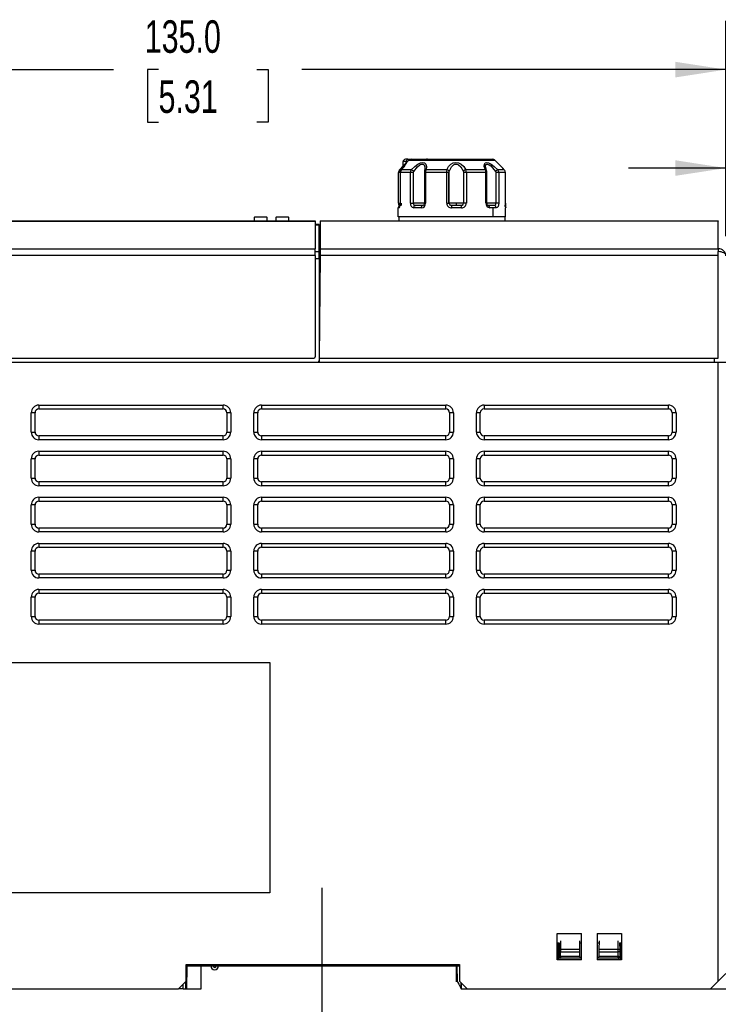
# Model space of a CAD drawing. Header units: millimetres. Extents: x 0 to 559, y 0 to 432.
# Tile 12 of 17: x 364 to 455, y 72 to 200. Entities that reach past the tile are written whole.
import ezdxf

# ---------------------------------------------------------------- set-up
doc = ezdxf.new("R2010")
doc.units = ezdxf.units.MM
doc.header["$LTSCALE"] = 2
doc.linetypes.add('CENTERX2', pattern=[20.32, 12.7, -2.54, 2.54, -2.54])
doc.layers.add('CENTER', color=40, linetype='CENTERX2')
doc.layers.add('DIMENSIONS', color=140, linetype='Continuous', lineweight=25)
doc.styles.add('SLDTEXTSTYLE0', font='TXT', dxfattribs={"width": 0.7})
doc.dimstyles.new('SLDDIMSTYLE0', dxfattribs={"dimtxt": 4.316016, "dimasz": 6.604, "dimexe": 0, "dimexo": 0.0625, "dimgap": 1.079004, "dimtad": 0, "dimtih": 1, "dimtoh": 1, "dimdec": 1, "dimrnd": 1e-09, "dimzin": 4, "dimdsep": 46, "dimtxsty": 'SLDTEXTSTYLE0', "dimsah": 1, "dimcen": 0.09, "dimadec": 0, "dimazin": 1, "dimtfac": 1, "dimtdec": 1, "dimtofl": 0, "dimtmove": 0, "dimatfit": 3, "dimfxl": 0, "dimfrac": 2, "dimtolj": 1, "dimtzin": 12, "dimarcsym": 0})
doc.dimstyles.new('SLDDIMSTYLE1', dxfattribs={"dimtxt": 4.316016, "dimasz": 6.604, "dimexe": 0, "dimexo": 0.0625, "dimgap": 1.079004, "dimtad": 0, "dimtih": 1, "dimtoh": 1, "dimdec": 1, "dimrnd": 1e-09, "dimzin": 12, "dimdsep": 46, "dimtxsty": 'SLDTEXTSTYLE0', "dimsah": 1, "dimcen": 0.09, "dimadec": 0, "dimazin": 3, "dimtfac": 1, "dimtdec": 1, "dimtofl": 0, "dimtmove": 0, "dimatfit": 3, "dimfxl": 0, "dimfrac": 2, "dimtolj": 1, "dimtzin": 12, "dimarcsym": 0})
doc.dimstyles.new('SLDDIMSTYLE2', dxfattribs={"dimtxt": 4.316016, "dimasz": 6.604, "dimexe": 0, "dimexo": 0.0625, "dimgap": 1.079004, "dimtad": 0, "dimtih": 1, "dimtoh": 1, "dimdec": 1, "dimrnd": 1e-09, "dimzin": 4, "dimdsep": 46, "dimtxsty": 'SLDTEXTSTYLE0', "dimsah": 1, "dimcen": 0.09, "dimadec": 0, "dimazin": 1, "dimtfac": 1, "dimtdec": 1, "dimtmove": 0, "dimatfit": 0, "dimfxl": 0, "dimfrac": 2, "dimtolj": 1, "dimtzin": 12, "dimarcsym": 0})

# ---------------------------------------------------------------- blocks, each defined once
blk = doc.blocks.new('_D_5')
at = {"layer": 'DIMENSIONS'}
for p, q in [((321.02, 172.25), (321.02, 199.76)), ((456.02, 175.27), (456.02, 199.76)), ((321.02, 193.41), (376.26, 193.41)), ((382.11, 193.41), (380.66, 193.41)), ((380.66, 193.41), (380.66, 186.55)), ((394.93, 193.41), (396.38, 193.41)), ((396.38, 193.41), (396.38, 186.55)), ((456.02, 193.41), (400.78, 193.41)), ((380.66, 186.55), (382.11, 186.55)), ((396.38, 186.55), (394.93, 186.55))]:
    blk.add_line(p, q, dxfattribs=at)
for points in [[(321.02, 193.41), (327.63, 192.39), (327.63, 194.43)], [(456.02, 193.41), (449.42, 194.43), (449.42, 192.39)]]:
    blk.add_solid(points, dxfattribs=at)
at = {"layer": 'DIMENSIONS', "char_height": 4.233, "attachment_point": 1, "style": 'SLDTEXTSTYLE0'}
for s, insert in [('135.0', (380.31, 199.83)), ('5.31', (382.11, 192.01))]:
    blk.add_mtext(s, dxfattribs=dict(at, insert=insert))
blk = doc.blocks.new('_D_6')
at = {"layer": 'DIMENSIONS'}
for p, q in [((320.92, 71.19), (320.92, 53.95)), ((320.92, 60.3), (349.91, 60.3)), ((355.76, 60.3), (354.31, 60.3)), ((354.31, 60.3), (354.31, 53.44)), ((368.58, 60.3), (370.03, 60.3)), ((370.03, 60.3), (370.03, 53.44)), ((403.42, 60.3), (374.43, 60.3)), ((403.42, 58.97), (403.42, 53.95)), ((354.31, 53.44), (355.76, 53.44)), ((370.03, 53.44), (368.58, 53.44))]:
    blk.add_line(p, q, dxfattribs=at)
for points in [[(320.92, 60.3), (327.52, 59.28), (327.52, 61.32)], [(403.42, 60.3), (396.82, 61.32), (396.82, 59.28)]]:
    blk.add_solid(points, dxfattribs=at)
at = {"layer": 'DIMENSIONS', "char_height": 4.233, "attachment_point": 1, "style": 'SLDTEXTSTYLE0'}
for s, insert in [('82.5', (355.76, 66.72)), ('3.25', (355.76, 58.9))]:
    blk.add_mtext(s, dxfattribs=dict(at, insert=insert))
blk = doc.blocks.new('_D_8')
at = {"layer": 'DIMENSIONS'}
for p, q in [((456.02, 171.72), (456.02, 186.94)), ((464.02, 152.83), (464.02, 186.94)), ((456.02, 180.59), (443.32, 180.59)), ((464.02, 180.59), (477.23, 180.59)), ((483.08, 180.59), (481.63, 180.59)), ((481.63, 180.59), (481.63, 173.73)), ((495.91, 180.59), (497.35, 180.59)), ((497.35, 180.59), (497.35, 173.73)), ((481.63, 173.73), (483.08, 173.73)), ((497.35, 173.73), (495.91, 173.73))]:
    blk.add_line(p, q, dxfattribs=at)
for points in [[(456.02, 180.59), (449.42, 181.61), (449.42, 179.58)], [(464.02, 180.59), (470.63, 179.58), (470.63, 181.61)]]:
    blk.add_solid(points, dxfattribs=at)
at = {"layer": 'DIMENSIONS', "char_height": 4.233, "attachment_point": 1, "style": 'SLDTEXTSTYLE0'}
for s, insert in [('8.0', (484.88, 187.01)), ('0.31', (483.08, 179.19))]:
    blk.add_mtext(s, dxfattribs=dict(at, insert=insert))

msp = doc.modelspace()

# ---------------------------------------------------------------- linework, layer by layer
for p, q in [((414.37, 181.43), (413.96, 181.43)), ((413.96, 180.85), (413.96, 181.43)), ((414.56, 181.73), (414.26, 181.73)), ((414.68, 181.58), (414.28, 181.19)), ((414.37, 181.28), (414.37, 181.43)), ((414.52, 181.43), (414.37, 181.43)), ((414.56, 181.73), (415.21, 181.73)), ((425.97, 181.58), (414.68, 181.58)), ((415.03, 181.73), (425.61, 181.73)), ((415.66, 181.73), (415.67, 181.73)), ((417.12, 181.73), (416.99, 181.73)), ((424.82, 180.28), (424.68, 180.74)), ((425.97, 181.58), (426.36, 181.19)), ((413.58, 180.02), (413.35, 180.02)), ((413.35, 176.03), (413.35, 180.02)), ((413.35, 180.02), (413.35, 180.02)), ((413.57, 180.02), (413.57, 176.03)), ((413.58, 180.02), (413.57, 180.02)), ((413.58, 180.02), (413.58, 176.03)), ((414.91, 180.02), (413.58, 180.02)), ((415.03, 180.37), (413.72, 180.37)), ((414.91, 176.03), (414.91, 180.02)), ((415.3, 180.02), (414.91, 180.02)), ((415.3, 176.03), (415.3, 180.02)), ((416.73, 180.02), (416.73, 176.03)), ((416.88, 180.02), (416.73, 180.02)), ((416.82, 180.54), (416.77, 180.26)), ((416.79, 180.53), (416.78, 180.44)), ((416.88, 180.02), (416.88, 176.03)), ((419.64, 180.02), (416.88, 180.02)), ((419.66, 180.37), (416.95, 180.37)), ((419.64, 176.03), (419.64, 180.02)), ((419.9, 180.02), (419.64, 180.02)), ((419.9, 180.02), (419.96, 180.02)), ((419.9, 176.03), (419.9, 180.02)), ((419.96, 176.03), (419.96, 180.02)), ((422.2, 180.02), (421.85, 180.02)), ((421.85, 180.02), (421.85, 176.03)), ((424.68, 180.37), (422.15, 180.37)), ((422.2, 180.02), (422.2, 176.03)), ((424.76, 180.02), (422.2, 180.02)), ((424.76, 176.03), (424.76, 180.02)), ((424.8, 180.02), (424.76, 180.02)), ((424.8, 176.03), (424.8, 180.02)), ((424.8, 180.02), (424.87, 180.02)), ((424.87, 176.03), (424.87, 180.02)), ((426.05, 180.02), (426.05, 176.03)), ((426.42, 180.02), (426.05, 180.02)), ((427.14, 180.37), (426.29, 180.37)), ((426.42, 180.02), (426.42, 176.03)), ((427.29, 180.02), (426.42, 180.02)), ((427.29, 176.03), (427.29, 180.02)), ((413.57, 176.03), (413.58, 176)), ((413.58, 176.03), (413.57, 176.03)), ((416.73, 176.03), (415.3, 176.03)), ((415.48, 175.7), (415.45, 175.75)), ((415.48, 175.7), (415.56, 175.73)), ((416.51, 175.73), (415.56, 175.73)), ((419.64, 176.03), (419.9, 176.03)), ((420.93, 176.03), (419.96, 176.03)), ((420.29, 175.71), (420.16, 175.75)), ((420.29, 175.7), (420.29, 175.73)), ((421.52, 175.73), (420.29, 175.73)), ((420.93, 175.73), (420.93, 176.03)), ((421.85, 176.03), (420.93, 176.03)), ((421.54, 175.7), (421.52, 175.73)), ((421.65, 175.75), (421.53, 175.71)), ((426.05, 176.03), (424.87, 176.03)), ((425.11, 175.7), (425.03, 175.73)), ((425.83, 175.73), (425.03, 175.73)), ((425.83, 175.73), (425.49, 175.73)), ((425.92, 175.7), (425.83, 175.73)), ((425.92, 175.72), (425.92, 175.7)), ((413.43, 175.43), (413.32, 175.43)), ((413.32, 174.23), (413.32, 175.43)), ((416.34, 175.43), (415.35, 175.43)), ((421.57, 175.43), (420.29, 175.43)), ((425.68, 175.43), (425.25, 175.43)), ((425.68, 174.23), (425.68, 175.43)), ((426.08, 175.43), (425.68, 175.43)), ((427.32, 174.23), (427.32, 175.43)), ((329.4, 173.73), (402.52, 173.73)), ((329.4, 173.69), (402.52, 173.69)), ((394.62, 174.23), (396.22, 174.23)), ((394.62, 174.23), (394.62, 174.21)), ((396.22, 174.21), (394.62, 174.21)), ((394.62, 173.73), (394.62, 174.21)), ((396.22, 174.21), (396.22, 174.23)), ((396.22, 174.21), (396.22, 173.73)), ((397.42, 174.23), (399.02, 174.23)), ((397.42, 174.23), (397.42, 174.21)), ((399.02, 174.21), (397.42, 174.21)), ((397.42, 173.73), (397.42, 174.21)), ((399.02, 174.21), (399.02, 174.23)), ((399.02, 174.21), (399.02, 173.73)), ((402.52, 173.73), (402.52, 173.69)), ((402.52, 173.69), (402.52, 170.07)), ((403.02, 173.23), (402.52, 173.23)), ((402.52, 173.19), (403.02, 173.19)), ((403.02, 173.19), (403.02, 173.23)), ((403.02, 169.71), (403.02, 173.19)), ((403.18, 173.73), (455.02, 173.73)), ((403.18, 173.73), (403.18, 173.69)), ((455.02, 173.69), (403.18, 173.69)), ((425.68, 174.23), (413.32, 174.23)), ((413.42, 174.23), (413.42, 173.73)), ((427.32, 174.23), (425.68, 174.23)), ((427.22, 174.23), (427.22, 173.73)), ((455.02, 173.73), (455.02, 173.72)), ((455.02, 173.72), (455.02, 173.69)), ((455.02, 170.07), (455.02, 173.69)), ((332.14, 170.07), (402.52, 170.07)), ((402.52, 169.19), (402.52, 170.07)), ((402.52, 169.71), (403.02, 169.71)), ((403.15, 170.25), (403.02, 170.25)), ((403.02, 168.81), (403.02, 169.71)), ((403.15, 170.07), (455.02, 170.07)), ((455.02, 170.07), (455.02, 169.71)), ((455.02, 169.19), (455.02, 169.71)), ((402.52, 169.19), (332.14, 169.19)), ((402.52, 169.19), (402.52, 156.03)), ((402.52, 168.81), (403.02, 168.81)), ((403.02, 168.81), (403.02, 155.53)), ((403.14, 168.7), (403.02, 168.7)), ((403.14, 169.19), (403.03, 155.83)), ((455.02, 169.19), (403.14, 169.19)), ((455.02, 155.83), (455.02, 169.19)), ((403.02, 166.23), (403.12, 166.23)), ((403.02, 160.53), (403.07, 160.53)), ((403.02, 160.33), (403.07, 160.33)), ((403.05, 158.13), (403.02, 158.13)), ((403.04, 157.93), (403.02, 157.93)), ((332.02, 155.33), (455.02, 155.33)), ((362.52, 155.83), (402.32, 155.83)), ((403.03, 155.83), (403.02, 155.33)), ((403.03, 155.83), (455.02, 155.83)), ((454.52, 155.33), (454.52, 155.83)), ((455.02, 74.73), (455.02, 155.33)), ((455.02, 155.33), (456.02, 155.33)), ((365.52, 146.23), (365.52, 148.73)), ((366.02, 148.73), (365.52, 148.73)), ((366.02, 146.23), (366.02, 148.73)), ((366.52, 149.73), (390.52, 149.73)), ((366.52, 149.73), (366.52, 149.23)), ((366.52, 149.23), (390.52, 149.23)), ((390.52, 149.23), (390.52, 149.73)), ((391.52, 148.73), (391.02, 148.73)), ((391.02, 148.73), (391.02, 146.23)), ((391.52, 148.73), (391.52, 146.23)), ((394.52, 146.23), (394.52, 148.73)), ((395.02, 148.73), (394.52, 148.73)), ((395.02, 146.23), (395.02, 148.73)), ((395.52, 149.73), (419.52, 149.73)), ((395.52, 149.73), (395.52, 149.23)), ((395.52, 149.23), (419.52, 149.23)), ((419.52, 149.23), (419.52, 149.73)), ((420.52, 148.73), (420.02, 148.73)), ((420.02, 148.73), (420.02, 146.23)), ((420.52, 148.73), (420.52, 146.23)), ((423.52, 146.23), (423.52, 148.73)), ((424.02, 148.73), (423.52, 148.73)), ((424.02, 146.23), (424.02, 148.73)), ((424.52, 149.73), (448.52, 149.73)), ((424.52, 149.73), (424.52, 149.23)), ((424.52, 149.23), (448.52, 149.23)), ((448.52, 149.23), (448.52, 149.73)), ((449.52, 148.73), (449.02, 148.73)), ((449.02, 148.73), (449.02, 146.23)), ((449.52, 148.73), (449.52, 146.23)), ((365.52, 146.23), (366.02, 146.23)), ((391.02, 146.23), (391.52, 146.23)), ((394.52, 146.23), (395.02, 146.23)), ((420.02, 146.23), (420.52, 146.23)), ((423.52, 146.23), (424.02, 146.23)), ((449.02, 146.23), (449.52, 146.23)), ((366.52, 145.73), (366.52, 145.23)), ((390.52, 145.73), (366.52, 145.73)), ((390.52, 145.23), (366.52, 145.23)), ((390.52, 145.23), (390.52, 145.73)), ((395.52, 145.73), (395.52, 145.23)), ((419.52, 145.73), (395.52, 145.73)), ((419.52, 145.23), (395.52, 145.23)), ((419.52, 145.23), (419.52, 145.73)), ((424.52, 145.73), (424.52, 145.23)), ((448.52, 145.73), (424.52, 145.73)), ((448.52, 145.23), (424.52, 145.23)), ((448.52, 145.23), (448.52, 145.73)), ((366.52, 143.73), (390.52, 143.73)), ((366.52, 143.73), (366.52, 143.23)), ((390.52, 143.23), (390.52, 143.73)), ((395.52, 143.73), (419.52, 143.73)), ((395.52, 143.73), (395.52, 143.23)), ((419.52, 143.23), (419.52, 143.73)), ((424.52, 143.73), (448.52, 143.73)), ((424.52, 143.73), (424.52, 143.23)), ((448.52, 143.23), (448.52, 143.73)), ((365.52, 140.23), (365.52, 142.73)), ((366.02, 142.73), (365.52, 142.73)), ((366.02, 140.23), (366.02, 142.73)), ((366.52, 143.23), (390.52, 143.23)), ((391.52, 142.73), (391.02, 142.73)), ((391.02, 142.73), (391.02, 140.23)), ((391.52, 142.73), (391.52, 140.23)), ((394.52, 140.23), (394.52, 142.73)), ((395.02, 142.73), (394.52, 142.73)), ((395.02, 140.23), (395.02, 142.73)), ((395.52, 143.23), (419.52, 143.23)), ((420.52, 142.73), (420.02, 142.73)), ((420.02, 142.73), (420.02, 140.23)), ((420.52, 142.73), (420.52, 140.23)), ((423.52, 140.23), (423.52, 142.73)), ((424.02, 142.73), (423.52, 142.73)), ((424.02, 140.23), (424.02, 142.73)), ((424.52, 143.23), (448.52, 143.23)), ((449.52, 142.73), (449.02, 142.73)), ((449.02, 142.73), (449.02, 140.23)), ((449.52, 142.73), (449.52, 140.23)), ((365.52, 140.23), (366.02, 140.23)), ((366.52, 139.73), (366.52, 139.23)), ((390.52, 139.73), (366.52, 139.73)), ((390.52, 139.23), (390.52, 139.73)), ((391.02, 140.23), (391.52, 140.23)), ((394.52, 140.23), (395.02, 140.23)), ((395.52, 139.73), (395.52, 139.23)), ((419.52, 139.73), (395.52, 139.73)), ((419.52, 139.23), (419.52, 139.73)), ((420.02, 140.23), (420.52, 140.23)), ((423.52, 140.23), (424.02, 140.23)), ((424.52, 139.73), (424.52, 139.23)), ((448.52, 139.73), (424.52, 139.73)), ((448.52, 139.23), (448.52, 139.73)), ((449.02, 140.23), (449.52, 140.23)), ((390.52, 139.23), (366.52, 139.23)), ((419.52, 139.23), (395.52, 139.23)), ((448.52, 139.23), (424.52, 139.23)), ((366.52, 137.73), (390.52, 137.73)), ((366.52, 137.73), (366.52, 137.23)), ((366.52, 137.23), (390.52, 137.23)), ((390.52, 137.23), (390.52, 137.73)), ((395.52, 137.73), (419.52, 137.73)), ((395.52, 137.73), (395.52, 137.23)), ((395.52, 137.23), (419.52, 137.23)), ((419.52, 137.23), (419.52, 137.73)), ((424.52, 137.73), (448.52, 137.73)), ((424.52, 137.73), (424.52, 137.23)), ((424.52, 137.23), (448.52, 137.23)), ((448.52, 137.23), (448.52, 137.73)), ((365.52, 134.23), (365.52, 136.73)), ((366.02, 136.73), (365.52, 136.73)), ((366.02, 134.23), (366.02, 136.73)), ((391.52, 136.73), (391.02, 136.73)), ((391.02, 136.73), (391.02, 134.23)), ((391.52, 136.73), (391.52, 134.23)), ((394.52, 134.23), (394.52, 136.73)), ((395.02, 136.73), (394.52, 136.73)), ((395.02, 134.23), (395.02, 136.73)), ((420.52, 136.73), (420.02, 136.73)), ((420.02, 136.73), (420.02, 134.23)), ((420.52, 136.73), (420.52, 134.23)), ((423.52, 134.23), (423.52, 136.73)), ((424.02, 136.73), (423.52, 136.73)), ((424.02, 134.23), (424.02, 136.73)), ((449.52, 136.73), (449.02, 136.73)), ((449.02, 136.73), (449.02, 134.23)), ((449.52, 136.73), (449.52, 134.23)), ((365.52, 134.23), (366.02, 134.23)), ((366.52, 133.73), (366.52, 133.23)), ((390.52, 133.73), (366.52, 133.73)), ((390.52, 133.23), (390.52, 133.73)), ((391.02, 134.23), (391.52, 134.23)), ((394.52, 134.23), (395.02, 134.23)), ((395.52, 133.73), (395.52, 133.23)), ((419.52, 133.73), (395.52, 133.73)), ((419.52, 133.23), (419.52, 133.73)), ((420.02, 134.23), (420.52, 134.23)), ((423.52, 134.23), (424.02, 134.23)), ((424.52, 133.73), (424.52, 133.23)), ((448.52, 133.73), (424.52, 133.73)), ((448.52, 133.23), (448.52, 133.73)), ((449.02, 134.23), (449.52, 134.23)), ((390.52, 133.23), (366.52, 133.23)), ((419.52, 133.23), (395.52, 133.23)), ((448.52, 133.23), (424.52, 133.23)), ((366.52, 131.73), (390.52, 131.73)), ((366.52, 131.73), (366.52, 131.23)), ((366.52, 131.23), (390.52, 131.23)), ((390.52, 131.23), (390.52, 131.73)), ((395.52, 131.73), (419.52, 131.73)), ((395.52, 131.73), (395.52, 131.23)), ((395.52, 131.23), (419.52, 131.23)), ((419.52, 131.23), (419.52, 131.73)), ((424.52, 131.73), (448.52, 131.73)), ((424.52, 131.73), (424.52, 131.23)), ((424.52, 131.23), (448.52, 131.23)), ((448.52, 131.23), (448.52, 131.73)), ((365.52, 128.23), (365.52, 130.73)), ((366.02, 130.73), (365.52, 130.73)), ((366.02, 128.23), (366.02, 130.73)), ((391.52, 130.73), (391.02, 130.73)), ((391.02, 130.73), (391.02, 128.23)), ((391.52, 130.73), (391.52, 128.23)), ((394.52, 128.23), (394.52, 130.73)), ((395.02, 130.73), (394.52, 130.73)), ((395.02, 128.23), (395.02, 130.73)), ((420.52, 130.73), (420.02, 130.73)), ((420.02, 130.73), (420.02, 128.23)), ((420.52, 130.73), (420.52, 128.23)), ((423.52, 128.23), (423.52, 130.73)), ((424.02, 130.73), (423.52, 130.73)), ((424.02, 128.23), (424.02, 130.73)), ((449.52, 130.73), (449.02, 130.73)), ((449.02, 130.73), (449.02, 128.23)), ((449.52, 130.73), (449.52, 128.23)), ((365.52, 128.23), (366.02, 128.23)), ((391.02, 128.23), (391.52, 128.23)), ((394.52, 128.23), (395.02, 128.23)), ((420.02, 128.23), (420.52, 128.23)), ((423.52, 128.23), (424.02, 128.23)), ((449.02, 128.23), (449.52, 128.23)), ((366.52, 127.73), (366.52, 127.23)), ((390.52, 127.73), (366.52, 127.73)), ((390.52, 127.23), (366.52, 127.23)), ((390.52, 127.23), (390.52, 127.73)), ((395.52, 127.73), (395.52, 127.23)), ((419.52, 127.73), (395.52, 127.73)), ((419.52, 127.23), (395.52, 127.23)), ((419.52, 127.23), (419.52, 127.73)), ((424.52, 127.73), (424.52, 127.23)), ((448.52, 127.73), (424.52, 127.73)), ((448.52, 127.23), (424.52, 127.23)), ((448.52, 127.23), (448.52, 127.73)), ((366.52, 125.73), (390.52, 125.73)), ((366.52, 125.73), (366.52, 125.23)), ((390.52, 125.23), (390.52, 125.73)), ((395.52, 125.73), (419.52, 125.73)), ((395.52, 125.73), (395.52, 125.23)), ((419.52, 125.23), (419.52, 125.73)), ((424.52, 125.73), (448.52, 125.73)), ((424.52, 125.73), (424.52, 125.23)), ((448.52, 125.23), (448.52, 125.73)), ((365.52, 122.23), (365.52, 124.73)), ((366.02, 124.73), (365.52, 124.73)), ((366.02, 122.23), (366.02, 124.73)), ((366.52, 125.23), (390.52, 125.23)), ((391.52, 124.73), (391.02, 124.73)), ((391.02, 124.73), (391.02, 122.23)), ((391.52, 124.73), (391.52, 122.23)), ((394.52, 122.23), (394.52, 124.73)), ((395.02, 124.73), (394.52, 124.73)), ((395.02, 122.23), (395.02, 124.73)), ((395.52, 125.23), (419.52, 125.23)), ((420.52, 124.73), (420.02, 124.73)), ((420.02, 124.73), (420.02, 122.23)), ((420.52, 124.73), (420.52, 122.23)), ((423.52, 122.23), (423.52, 124.73)), ((424.02, 124.73), (423.52, 124.73)), ((424.02, 122.23), (424.02, 124.73)), ((424.52, 125.23), (448.52, 125.23)), ((449.52, 124.73), (449.02, 124.73)), ((449.02, 124.73), (449.02, 122.23)), ((449.52, 124.73), (449.52, 122.23)), ((365.52, 122.23), (366.02, 122.23)), ((391.02, 122.23), (391.52, 122.23)), ((394.52, 122.23), (395.02, 122.23)), ((420.02, 122.23), (420.52, 122.23)), ((423.52, 122.23), (424.02, 122.23)), ((449.02, 122.23), (449.52, 122.23)), ((366.52, 121.73), (366.52, 121.23)), ((390.52, 121.73), (366.52, 121.73)), ((390.52, 121.23), (366.52, 121.23)), ((390.52, 121.23), (390.52, 121.73)), ((395.52, 121.73), (395.52, 121.23)), ((419.52, 121.73), (395.52, 121.73)), ((419.52, 121.23), (395.52, 121.23)), ((419.52, 121.23), (419.52, 121.73)), ((424.52, 121.73), (424.52, 121.23)), ((448.52, 121.73), (424.52, 121.73)), ((448.52, 121.23), (424.52, 121.23)), ((448.52, 121.23), (448.52, 121.73)), ((336.59, 116.23), (396.59, 116.23)), ((396.59, 116.23), (396.59, 86.23)), ((396.59, 86.23), (336.59, 86.23)), ((434.02, 80.93), (437.22, 80.93)), ((434.02, 77.53), (434.02, 80.93)), ((437.22, 77.53), (437.22, 80.93)), ((439.22, 80.93), (442.42, 80.93)), ((439.22, 80.93), (439.22, 77.53)), ((442.42, 80.93), (442.42, 77.53)), ((434.02, 79.73), (434.27, 79.73)), ((434.19, 78.56), (434.19, 79.73)), ((434.27, 79.73), (434.27, 78.77)), ((434.47, 80), (434.47, 78.91)), ((436.98, 78.91), (436.97, 80)), ((436.97, 79.73), (437.22, 79.73)), ((439.22, 79.73), (439.47, 79.73)), ((439.48, 80), (439.47, 78.91)), ((441.98, 78.91), (441.97, 80)), ((442.17, 79.73), (442.18, 78.77)), ((442.17, 79.73), (442.42, 79.73)), ((442.26, 78.56), (442.26, 79.73)), ((434.27, 78.77), (434.26, 78.55)), ((434.26, 78.55), (434.26, 77.93)), ((434.46, 78.55), (436.98, 78.55)), ((434.46, 77.93), (434.46, 78.55)), ((434.47, 78.91), (436.98, 78.91)), ((436.98, 77.93), (436.98, 78.55)), ((439.46, 78.55), (439.46, 77.93)), ((439.46, 78.55), (441.98, 78.55)), ((439.47, 78.91), (441.98, 78.91)), ((441.98, 77.93), (441.98, 78.55)), ((442.18, 78.77), (442.18, 78.55)), ((442.18, 78.55), (442.18, 77.93)), ((385.72, 76.93), (421.32, 76.93)), ((385.72, 74.73), (385.72, 76.93)), ((421.32, 76.93), (421.32, 74.73)), ((437.22, 77.53), (434.02, 77.53)), ((434.19, 77.84), (434.17, 77.93)), ((434.19, 77.53), (434.19, 77.84)), ((434.22, 77.73), (434.22, 77.6)), ((434.46, 77.73), (434.22, 77.73)), ((434.22, 77.53), (434.22, 77.6)), ((434.46, 77.93), (434.46, 77.93)), ((434.46, 77.93), (434.46, 77.79)), ((436.98, 77.93), (434.46, 77.93)), ((436.98, 77.93), (434.46, 77.93)), ((434.46, 77.79), (434.46, 77.73)), ((436.99, 77.73), (434.46, 77.73)), ((437.22, 77.73), (436.99, 77.73)), ((439.46, 77.73), (439.22, 77.73)), ((442.42, 77.53), (439.22, 77.53)), ((441.98, 77.93), (439.46, 77.93)), ((441.98, 77.93), (439.46, 77.93)), ((441.98, 77.73), (439.46, 77.73)), ((441.98, 77.79), (441.98, 77.93)), ((441.98, 77.93), (441.98, 77.93)), ((441.98, 77.73), (441.98, 77.79)), ((442.22, 77.73), (441.98, 77.73)), ((442.22, 77.73), (442.22, 77.6)), ((442.22, 77.6), (442.22, 77.53)), ((442.27, 77.93), (442.26, 77.84)), ((442.26, 77.84), (442.26, 77.53)), ((385.72, 76.73), (421.32, 76.73)), ((385.8, 73.73), (385.82, 76.73)), ((387.67, 73.73), (387.67, 76.73)), ((420.87, 76.73), (420.87, 74.67)), ((421.04, 74.69), (421.02, 76.73)), ((455.02, 74.73), (456.02, 75.73)), ((384.72, 73.73), (385.72, 74.73)), ((385.65, 73.73), (385.65, 74.66)), ((421.03, 74.73), (420.87, 74.73)), ((421.03, 74.73), (420.87, 74.73)), ((420.87, 74.67), (420.87, 74.66)), ((421.32, 74.73), (422.32, 73.73)), ((421.52, 73.74), (421.52, 74.53)), ((421.55, 73.73), (421.55, 74.5)), ((455.02, 74.73), (454.02, 73.73)), ((333.02, 73.73), (384.72, 73.73)), ((385.3, 73.73), (384.72, 73.73)), ((385.3, 73.73), (385.3, 74.3)), ((385.3, 73.73), (385.65, 73.73)), ((385.65, 73.73), (385.8, 73.73)), ((385.82, 73.73), (387.67, 73.73)), ((421.52, 73.73), (421.52, 73.74)), ((421.55, 73.73), (422.32, 73.73)), ((422.32, 73.73), (454.02, 73.73)), ((454.02, 73.73), (456.02, 73.73))]:
    msp.add_line(p, q)
at = {"flags": 128}
for points in [[(413.5, 180.37), (414.03, 180.93), (414.28, 181.19)], [(414.28, 181.19), (414.38, 181.28), (414.43, 181.31)], [(414.37, 181.43), (414.38, 181.49), (414.39, 181.54), (414.43, 181.64), (414.49, 181.7), (414.56, 181.73)], [(415.03, 180.37), (415.47, 180.8), (415.88, 181.09), (416.23, 181.26), (416.52, 181.31), (416.76, 181.26), (416.93, 181.09), (417.01, 180.8), (416.95, 180.37)], [(415.34, 180.16), (415.86, 180.77), (416.16, 181), (416.32, 181.08), (416.46, 181.1), (416.59, 181.08), (416.69, 181), (416.8, 180.77), (416.79, 180.53)], [(419.66, 180.37), (419.87, 180.8), (420.17, 181.09), (420.5, 181.26), (420.84, 181.31), (421.18, 181.26), (421.54, 181.09), (421.88, 180.8), (422.15, 180.37)], [(419.97, 180.16), (420.25, 180.77), (420.51, 181), (420.67, 181.08), (420.84, 181.1), (421.02, 181.08), (421.19, 181), (421.48, 180.77), (421.83, 180.16)], [(424.68, 180.37), (424.54, 180.8), (424.55, 181.09), (424.66, 181.26), (424.85, 181.31), (425.1, 181.26), (425.43, 181.09), (425.83, 180.8), (426.29, 180.37)], [(424.68, 180.74), (424.71, 180.93), (424.8, 181.07), (424.87, 181.1), (424.96, 181.1), (425.06, 181.07), (425.17, 181.01), (425.37, 180.87), (425.61, 180.64), (426.01, 180.16)], [(413.6, 180.19), (413.56, 180.24), (413.51, 180.32), (413.49, 180.35), (413.5, 180.37)], [(413.72, 180.37), (413.69, 180.35), (413.69, 180.34)], [(415.3, 180.02), (415.31, 180.1), (415.34, 180.16)], [(419.96, 180.02), (419.96, 180.1), (419.97, 180.16)], [(421.83, 180.16), (421.84, 180.09), (421.85, 180.02)], [(424.81, 180.29), (424.8, 180.32), (424.75, 180.35), (424.68, 180.37)], [(426.01, 180.16), (426.04, 180.09), (426.05, 180.02)], [(413.35, 176.03), (413.36, 175.93), (413.37, 175.84), (413.39, 175.78), (413.42, 175.75), (413.42, 175.75)], [(413.35, 176.03), (413.35, 176.03), (413.35, 176.03)], [(413.35, 176.03), (413.37, 176.03), (413.42, 176.03), (413.49, 176.03), (413.58, 176.03)], [(413.72, 175.75), (413.72, 175.74), (413.73, 175.73)], [(414.91, 176.03), (414.99, 176.03), (415.09, 176.03), (415.2, 176.03), (415.3, 176.03)], [(415.35, 175.43), (415.36, 175.54), (415.41, 175.64), (415.48, 175.7), (415.48, 175.7)], [(415.56, 175.73), (415.46, 175.74), (415.45, 175.75)], [(416.34, 175.43), (416.35, 175.54), (416.39, 175.64), (416.44, 175.7), (416.51, 175.73)], [(416.74, 176.03), (416.73, 175.96), (416.71, 175.89), (416.68, 175.82), (416.64, 175.77), (416.59, 175.73), (416.54, 175.71), (416.49, 175.7), (416.44, 175.71)], [(416.88, 176.03), (416.8, 176.03), (416.74, 176.03), (416.73, 176.03), (416.74, 176.03)], [(419.96, 176.03), (419.93, 176.03), (419.9, 176.03)], [(420.29, 175.73), (420.17, 175.74), (420.16, 175.75)], [(420.93, 175.73), (420.71, 175.73), (420.5, 175.73), (420.38, 175.73), (420.29, 175.73)], [(421.52, 175.73), (421.39, 175.73), (421.23, 175.73), (420.93, 175.73)], [(421.65, 175.75), (421.64, 175.74), (421.52, 175.73)], [(422.2, 176.03), (422.09, 176.03), (421.97, 176.03), (421.9, 176.03), (421.85, 176.03)], [(424.76, 176.03), (424.79, 176.03), (424.8, 176.03)], [(424.87, 176.03), (424.87, 176.03), (424.85, 176.03), (424.8, 176.03)], [(425.11, 175.71), (425.04, 175.71), (425, 175.73), (424.96, 175.77), (424.92, 175.82), (424.9, 175.88), (424.88, 175.95), (424.87, 176.03)], [(425.25, 175.43), (425.23, 175.54), (425.18, 175.64), (425.12, 175.7), (425.11, 175.7)], [(425.92, 175.75), (425.92, 175.74), (425.83, 175.73)], [(426.42, 176.03), (426.34, 176.03), (426.23, 176.03), (426.14, 176.03), (426.05, 176.03)], [(426.42, 176.03), (426.4, 175.8), (426.33, 175.61), (426.22, 175.47), (426.08, 175.43)], [(427.22, 175.75), (427.23, 175.75), (427.26, 175.78), (427.28, 175.84), (427.29, 175.93), (427.29, 176.03)], [(403.18, 173.69), (403.17, 172.12), (403.15, 170.07)], [(456.02, 169.18), (456, 169.29), (455.95, 169.38), (455.85, 169.47), (455.73, 169.55), (455.58, 169.62), (455.4, 169.67), (455.22, 169.7), (455.02, 169.71)], [(434.21, 79.63), (434.24, 79.69), (434.25, 79.73)], [(434.26, 79.53), (434.26, 79.59), (434.26, 79.65), (434.26, 79.71), (434.26, 79.73)], [(434.17, 77.93), (434.18, 78.28), (434.19, 78.56)], [(442.26, 78.56), (442.26, 78.2), (442.27, 77.93)], [(434.22, 77.6), (434.2, 77.62), (434.19, 77.63)], [(434.26, 77.93), (434.26, 77.93), (434.26, 77.93)], [(436.98, 77.93), (436.98, 77.93), (436.98, 77.93)], [(439.46, 77.93), (439.46, 77.93), (439.46, 77.93)], [(442.26, 77.63), (442.24, 77.61), (442.22, 77.6)], [(421.04, 74.69), (421.04, 74.68), (421.05, 74.66), (421.1, 74.57), (421.22, 74.33), (421.52, 73.73)], [(421.52, 73.73), (421.54, 73.73), (421.55, 73.73)], [(421.55, 73.73), (421.54, 73.74), (421.54, 73.74)]]:
    msp.add_lwpolyline(points, dxfattribs=at)
for centre, radius, start, end in [((443.83, 152.59), 41.12, 135.9147, 137.5709), ((411.87, 182.51), 2.83, 310.9437, 335.01), ((414.26, 181.43), 0.3, 90, 180), ((414.58, 181.14), 0.224, 135.6989, 170.6471), ((415.03, 181.23), 0.5, 90.0604, 135), ((425.61, 181.23), 0.5, 45, 89.9932), ((409.22, 163.93), 24.32, 42.5307, 45.1978), ((413.86, 180.02), 0.504, 135.4397, 180.0192), ((413.84, 180.02), 0.477, 136.7924, 180.6488), ((414.06, 180.02), 0.484, 138.9497, 180.853), ((414.1, 180.02), 0.517, 137.0912, 180.1526), ((415.47, 180.03), 0.555, 141.6861, 180.9793), ((414.85, 179.77), 0.627, 38.1019, 72.8279), ((417.54, 180.02), 0.806, 161.5037, 180.2907), ((416.94, 180.19), 0.182, 87.6932, 167.0277), ((417.84, 180.03), 0.955, 159.0108, 180.6941), ((421.72, 180.05), 2.09, 171.2231, 180.9675), ((419.65, 180.02), 0.352, 23.3367, 87.6329), ((422.19, 179.97), 0.405, 94.4045, 151.7126), ((421.09, 180.05), 1.11, 358.6381, 17.1137), ((424.03, 180.03), 0.733, 359.2008, 27.9333), ((424.23, 180.02), 0.643, 359.614, 25.4281), ((426.62, 179.64), 0.802, 114.3277, 139.7054), ((425.9, 180.02), 0.523, 359.3887, 41.6848), ((426.78, 180.02), 0.504, 359.9808, 44.5603), ((413.62, 175.43), 0.3, 90, 180), ((412.79, 175.9), 0.801, 323.7409, 9.0632), ((413.71, 175.44), 0.275, 108.1127, 183.5197), ((413.75, 175.94), 0.165, 178.4495, 232.105), ((410.52, 176.16), 3.23, 352.6514, 357.5933), ((415.44, 175.95), 0.529, 171.4165, 260.337), ((415.59, 176), 0.29, 175.37, 241.6836), ((416.31, 176), 0.577, 272.7007, 2.3744), ((416.51, 175.92), 0.191, 268.9313, 313.4912), ((420.26, 176.04), 0.619, 181.6834, 272.6334), ((420.25, 176.02), 0.292, 179.8095, 251.5804), ((441.04, 175.49), 20.76, 179.4134, 180.1826), ((420.95, 175.49), 0.628, 354.1174, 19.9622), ((421.59, 176.03), 0.609, 267.9024, 359.1785), ((421.56, 176.02), 0.29, 288.0626, 0.5131), ((425.32, 175.98), 0.554, 174.7908, 262.6494), ((425.76, 175.99), 0.288, 303.5748, 7.8254), ((425.81, 175.46), 0.271, 353.287, 65.6703), ((427.05, 175.44), 0.274, 358.0752, 62.8474), ((431.93, 175.98), 4.64, 179.4613, 186.8901), ((548.93, 168.36), 145.79, 179.3268, 179.6732), ((455.07, 169.12), 0.95, 3.5244, 93.1364), ((402.32, 156.03), 0.2, 270.0033, 359.9967), ((402.82, 155.53), 0.2, 270, 0), ((366.52, 148.73), 1, 90, 180), ((366.52, 148.73), 0.5, 90, 180), ((390.52, 148.73), 1, 360, 90), ((390.52, 148.73), 0.5, 0, 90), ((395.52, 148.73), 1, 90, 180), ((395.52, 148.73), 0.5, 90, 180), ((419.52, 148.73), 1, 360, 90), ((419.52, 148.73), 0.5, 0, 90), ((424.52, 148.73), 1, 90, 180), ((424.52, 148.73), 0.5, 90, 180), ((448.52, 148.73), 1, 360, 90), ((448.52, 148.73), 0.5, 0, 90), ((366.52, 146.23), 1, 180, 270), ((366.52, 146.23), 0.5, 180, 270), ((390.52, 146.23), 1, 270, 360), ((390.52, 146.23), 0.5, 270, 360), ((395.52, 146.23), 1, 180, 270), ((395.52, 146.23), 0.5, 180, 270), ((419.52, 146.23), 1, 270, 360), ((419.52, 146.23), 0.5, 270, 0), ((424.52, 146.23), 1, 180, 270), ((424.52, 146.23), 0.5, 180, 270), ((448.52, 146.23), 1, 270, 360), ((448.52, 146.23), 0.5, 270, 0), ((366.52, 142.73), 1, 90, 180), ((390.52, 142.73), 1, 360, 90), ((395.52, 142.73), 1, 90, 180), ((419.52, 142.73), 1, 360, 90), ((424.52, 142.73), 1, 90, 180), ((448.52, 142.73), 1, 360, 90), ((366.52, 142.73), 0.5, 90, 180), ((390.52, 142.73), 0.5, 0, 90), ((395.52, 142.73), 0.5, 90, 180), ((419.52, 142.73), 0.5, 0, 90), ((424.52, 142.73), 0.5, 90, 180), ((448.52, 142.73), 0.5, 0, 90), ((366.52, 140.23), 1, 180, 270), ((366.52, 140.23), 0.5, 180, 270), ((390.52, 140.23), 1, 270, 360), ((390.52, 140.23), 0.5, 270, 360), ((395.52, 140.23), 1, 180, 270), ((395.52, 140.23), 0.5, 180, 270), ((419.52, 140.23), 1, 270, 0), ((419.52, 140.23), 0.5, 270, 0), ((424.52, 140.23), 1, 180, 270), ((424.52, 140.23), 0.5, 180, 270), ((448.52, 140.23), 1, 270, 360), ((448.52, 140.23), 0.5, 270, 0), ((366.52, 136.73), 1, 90, 180), ((366.52, 136.73), 0.5, 90, 180), ((390.52, 136.73), 1, 360, 90), ((390.52, 136.73), 0.5, 0, 90), ((395.52, 136.73), 1, 90, 180), ((395.52, 136.73), 0.5, 90, 180), ((419.52, 136.73), 1, 360, 90), ((419.52, 136.73), 0.5, 0, 90), ((424.52, 136.73), 1, 90, 180), ((424.52, 136.73), 0.5, 90, 180), ((448.52, 136.73), 1, 360, 90), ((448.52, 136.73), 0.5, 0, 90), ((366.52, 134.23), 1, 180, 270), ((366.52, 134.23), 0.5, 180, 270), ((390.52, 134.23), 1, 270, 360), ((390.52, 134.23), 0.5, 270, 360), ((395.52, 134.23), 1, 180, 270), ((395.52, 134.23), 0.5, 180, 270), ((419.52, 134.23), 1, 270, 360), ((419.52, 134.23), 0.5, 270, 0), ((424.52, 134.23), 1, 180, 270), ((424.52, 134.23), 0.5, 180, 270), ((448.52, 134.23), 1, 270, 360), ((448.52, 134.23), 0.5, 270, 0), ((366.52, 130.73), 1, 90, 180), ((366.52, 130.73), 0.5, 90, 180), ((390.52, 130.73), 1, 360, 90), ((390.52, 130.73), 0.5, 0, 90), ((395.52, 130.73), 1, 90, 180), ((395.52, 130.73), 0.5, 90, 180), ((419.52, 130.73), 1, 360, 90), ((419.52, 130.73), 0.5, 0, 90), ((424.52, 130.73), 1, 90, 180), ((424.52, 130.73), 0.5, 90, 180), ((448.52, 130.73), 1, 360, 90), ((448.52, 130.73), 0.5, 0, 90), ((366.52, 128.23), 1, 180, 270), ((366.52, 128.23), 0.5, 180, 270), ((390.52, 128.23), 1, 270, 360), ((390.52, 128.23), 0.5, 270, 360), ((395.52, 128.23), 1, 180, 270), ((395.52, 128.23), 0.5, 180, 270), ((419.52, 128.23), 1, 270, 0), ((419.52, 128.23), 0.5, 270, 0), ((424.52, 128.23), 1, 180, 270), ((424.52, 128.23), 0.5, 180, 270), ((448.52, 128.23), 1, 270, 360), ((448.52, 128.23), 0.5, 270, 0), ((366.52, 124.73), 1, 90, 180), ((390.52, 124.73), 1, 360, 90), ((395.52, 124.73), 1, 90, 180), ((419.52, 124.73), 1, 360, 90), ((424.52, 124.73), 1, 90, 180), ((448.52, 124.73), 1, 360, 90), ((366.52, 124.73), 0.5, 90, 180), ((390.52, 124.73), 0.5, 0, 90), ((395.52, 124.73), 0.5, 90, 180), ((419.52, 124.73), 0.5, 0, 90), ((424.52, 124.73), 0.5, 90, 180), ((448.52, 124.73), 0.5, 0, 90), ((366.52, 122.23), 1, 180, 270), ((366.52, 122.23), 0.5, 180, 270), ((390.52, 122.23), 1, 270, 360), ((390.52, 122.23), 0.5, 270, 360), ((395.52, 122.23), 1, 180, 270), ((395.52, 122.23), 0.5, 180, 270), ((419.52, 122.23), 1, 270, 360), ((419.52, 122.23), 0.5, 270, 0), ((424.52, 122.23), 1, 180, 270), ((424.52, 122.23), 0.5, 180, 270), ((448.52, 122.23), 1, 270, 360), ((448.52, 122.23), 0.5, 270, 0), ((434.22, 81.25), 1.73, 269.0379, 271.8793), ((442.23, 81.25), 1.73, 268.1207, 270.9621), ((434.36, 72.82), 5.73, 89.0002, 90.9998), ((434.44, 78.73), 0.18, 82.5681, 169.7836), ((623.18, 77.74), 188.72, 179.6445, 179.7555), ((323.74, 77.74), 113.24, 0.4075, 0.5925), ((552.7, 77.74), 113.24, 179.4075, 179.5925), ((253.26, 77.74), 188.72, 0.2445, 0.3555), ((442, 78.73), 0.18, 10.2164, 97.4319), ((442.08, 72.82), 5.73, 89.0002, 90.9998), ((434.2, 79.62), 1.7, 269.0375, 271.8935), ((434.36, 72.2), 5.73, 89.0002, 90.9998), ((434.46, 77.93), 0.2, 180, 270), ((449.14, 77.93), 12.15, 180.0291, 180.972), ((427.3, 77.93), 12.15, 359.028, 359.9709), ((442.01, 77.96), 0.178, 261.814, 348.7013), ((442.07, 72.89), 5.04, 88.7186, 90.9918), ((441.98, 77.93), 0.2, 269.7805, 0.3552), ((442.24, 79.62), 1.7, 268.1065, 270.9625), ((389.42, 76.73), 0.5, 180, 360), ((389.42, 76.73), 0.2, 180, 360), ((421.56, 73.72), 0.044, 140.8201, 167.5174), ((421.53, 73.74), 0.00538, 40.456, 139.544)]:
    msp.add_arc(centre, radius, start, end)
at = {"layer": 'CENTER'}
msp.add_line((403.42, 61.51), (403.42, 89.43), dxfattribs=at)

# ---------------------------------------------------------------- dimensions: what is measured, and where the dimension line sits
at = {"layer": 'DIMENSIONS'}
for base, p1, p2, dimstyle, picture, middle in [((456.02, 193.41), (321.02, 169.71), (456.02, 172.73), 'SLDDIMSTYLE0', '_D_5', (388.52, 193.41)), ((464.02, 180.59), (456.02, 169.18), (464.02, 150.29), 'SLDDIMSTYLE2', '_D_8', (489.49, 180.59))]:
    dim = msp.add_linear_dim(base=base, p1=p1, p2=p2, dimstyle=dimstyle, dxfattribs=at)
    dim.commit()
    dim.dimension.update_dxf_attribs({"geometry": picture, "text_midpoint": middle, "dimtype": 160})
dim = msp.add_linear_dim(base=(320.92, 60.3), p1=(403.42, 61.51), p2=(320.92, 73.73), angle=359.9999, dimstyle='SLDDIMSTYLE1', dxfattribs=at)
dim.commit()
dim.dimension.update_dxf_attribs({"geometry": '_D_6', "text_midpoint": (362.17, 60.3), "dimtype": 160})

doc.saveas('drawing.dxf')
